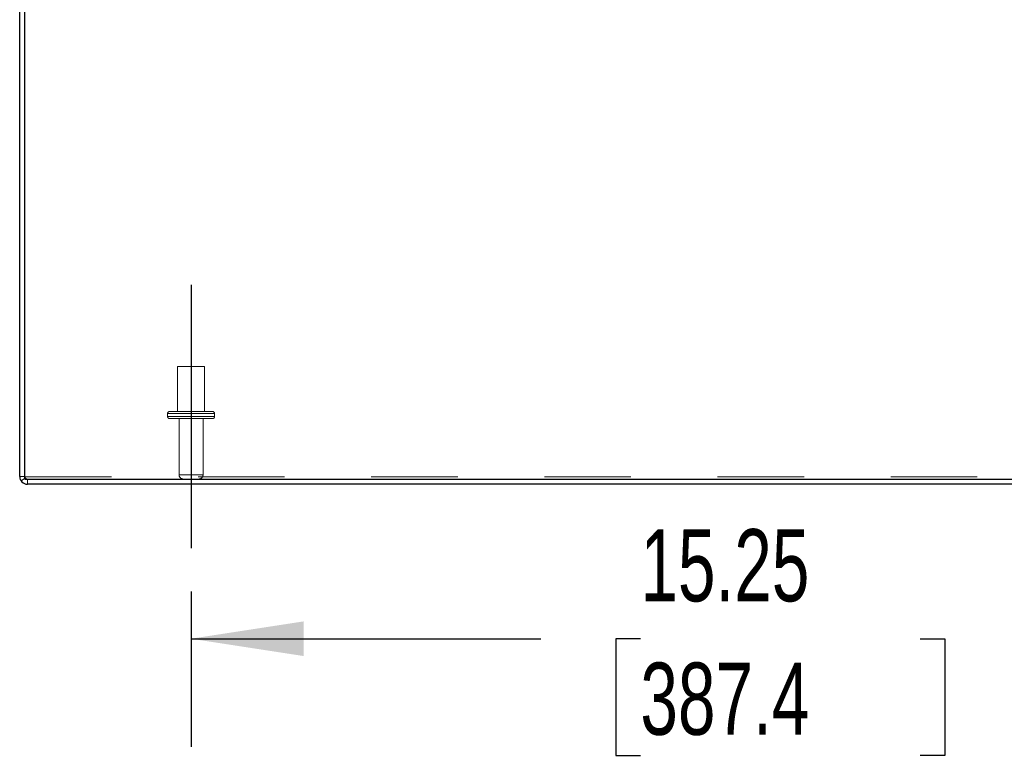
# Model space of a CAD drawing. Header units: inches. Extents: x 0.2 to 10.7, y 0.2 to 7.9.
# Tile 4 of 104: x 2.9 to 4.1, y 1.1 to 1.9. Entities that reach past the tile are written whole.
import ezdxf

# ---------------------------------------------------------------- set-up
doc = ezdxf.new("R2010")
doc.units = ezdxf.units.IN
doc.header["$MEASUREMENT"] = 0
doc.linetypes.add('CENTERX2', pattern=[0.8, 0.5, -0.1, 0.1, -0.1])
doc.linetypes.add('HIDDEN', pattern=[0.075, 0.05, -0.025])
doc.layers.add('CENTER', color=40, linetype='CENTERX2')
doc.layers.add('DIMENSIONS', color=140, linetype='Continuous')
doc.styles.add('SLDTEXTSTYLE0', font='TXT', dxfattribs={"width": 0.7})
doc.dimstyles.new('SLDDIMSTYLE0', dxfattribs={"dimtxt": 0.084961, "dimasz": 0.13, "dimexe": 0, "dimexo": 0.0625, "dimgap": 0.02124, "dimtad": 0, "dimtih": 1, "dimtoh": 1, "dimlfac": 12, "dimrnd": 1e-09, "dimzin": 12, "dimdsep": 46, "dimtxsty": 'SLDTEXTSTYLE0', "dimsah": 1, "dimcen": 0.09, "dimadec": 0, "dimazin": 3, "dimtfac": 1, "dimtofl": 0, "dimtmove": 0, "dimatfit": 3, "dimfxl": 0, "dimfrac": 2, "dimtolj": 1, "dimtzin": 12, "dimarcsym": 0})

# ---------------------------------------------------------------- blocks, each defined once
blk = doc.blocks.new('_D_22')
at = {"layer": 'DIMENSIONS'}
for p, q in [((3.127, 1.2635), (3.127, 1.084)), ((4.3979, 1.2635), (4.3979, 1.084)), ((3.127, 1.209), (3.5309, 1.209)), ((3.646, 1.209), (3.6175, 1.209)), ((3.6175, 1.209), (3.6175, 1.074)), ((3.9692, 1.209), (3.9977, 1.209)), ((3.9977, 1.209), (3.9977, 1.074)), ((4.3979, 1.209), (4.0843, 1.209)), ((3.6175, 1.074), (3.646, 1.074)), ((3.9977, 1.074), (3.9692, 1.074))]:
    blk.add_line(p, q, dxfattribs=at)
for points in [[(3.127, 1.209), (3.257, 1.189), (3.257, 1.229)], [(4.3979, 1.209), (4.2679, 1.229), (4.2679, 1.189)]]:
    blk.add_solid(points, dxfattribs=at)
at = {"layer": 'DIMENSIONS', "char_height": 0.08333, "attachment_point": 1, "style": 'SLDTEXTSTYLE0'}
for s, insert in [('15.25', (3.646, 1.3355)), ('387.4', (3.646, 1.1814))]:
    blk.add_mtext(s, dxfattribs=dict(at, insert=insert))

msp = doc.modelspace()

# ---------------------------------------------------------------- linework, layer by layer
at = {"color": 7, "linetype": 'Continuous', "lineweight": 25}
for p, q in [((2.9291312, 1.3963726), (2.9291312, 2.3592966)), ((2.9351312, 1.3933726), (2.9351312, 2.3592999)), ((2.9351312, 1.3933726), (4.5897978, 1.3933726)), ((4.5897978, 1.3873726), (2.9381312, 1.3873726))]:
    msp.add_line(p, q, dxfattribs=at)
at = {"color": 7, "linetype": 'HIDDEN', "lineweight": 18}
for p, q in [((3.1426728, 1.5235393), (3.1114228, 1.5235393)), ((3.1114228, 1.5235393), (3.1114228, 1.4714559)), ((3.1426728, 1.4714559), (3.1426728, 1.5235393)), ((3.1541312, 1.4689559), (3.0999645, 1.4689559)), ((3.1541312, 1.4689559), (3.0999645, 1.4689559)), ((3.0999645, 1.4689559), (3.0999645, 1.4656226)), ((3.1516312, 1.4714559), (3.1024645, 1.4714559)), ((3.1541312, 1.4656226), (3.1541312, 1.4689559)), ((3.1541312, 1.4656226), (3.0999645, 1.4656226)), ((3.1541312, 1.4656226), (3.0999645, 1.4656226)), ((3.1516312, 1.4631226), (3.1024645, 1.4631226)), ((3.1132145, 1.4631226), (3.1132145, 1.3983726)), ((3.1408812, 1.3983726), (3.1408812, 1.4631226)), ((2.9351312, 1.3963726), (2.9291312, 1.3963726)), ((2.9356915, 1.3946268), (2.9308121, 1.3911351)), ((2.9351312, 1.3959083), (4.5897978, 1.3959083)), ((2.9381312, 1.3933726), (2.9381312, 1.3873726)), ((3.1408812, 1.3983726), (3.113369, 1.3983726)), ((3.1408812, 1.3983726), (3.113369, 1.3983726))]:
    msp.add_line(p, q, dxfattribs=at)
for centre, radius, start, end in [((3.1024645, 1.4689559), 0.0025, 90, 180), ((3.1516312, 1.4689559), 0.0025, 0, 90), ((3.1024645, 1.4656226), 0.0025, 180, 270), ((3.1516312, 1.4656226), 0.0025, 270, 0), ((2.9381312, 1.3963726), 0.003, 180, 270), ((3.1182145, 1.3983726), 0.005, 180, 270), ((3.1358812, 1.3983726), 0.005, 270, 0)]:
    msp.add_arc(centre, radius, start, end, dxfattribs=at)
at = {"color": 7, "linetype": 'Continuous', "lineweight": 25}
msp.add_arc((2.9381312, 1.3963726), 0.009, 180, 270, dxfattribs=at)
at = {"layer": 'CENTER'}
msp.add_line((3.1270478, 1.6178323), (3.1270478, 1.3134712), dxfattribs=at)

# ---------------------------------------------------------------- dimensions: what is measured, and where the dimension line sits
at = {"layer": 'DIMENSIONS'}
dim = msp.add_linear_dim(base=(4.3978812, 1.209029), p1=(3.1270478, 1.3134712), p2=(4.3978812, 1.3134712), dimstyle='SLDDIMSTYLE0', dxfattribs=at)
dim.commit()
dim.dimension.update_dxf_attribs({"geometry": '_D_22', "text_midpoint": (3.8076137, 1.209029), "dimtype": 160})

doc.saveas('drawing.dxf')
